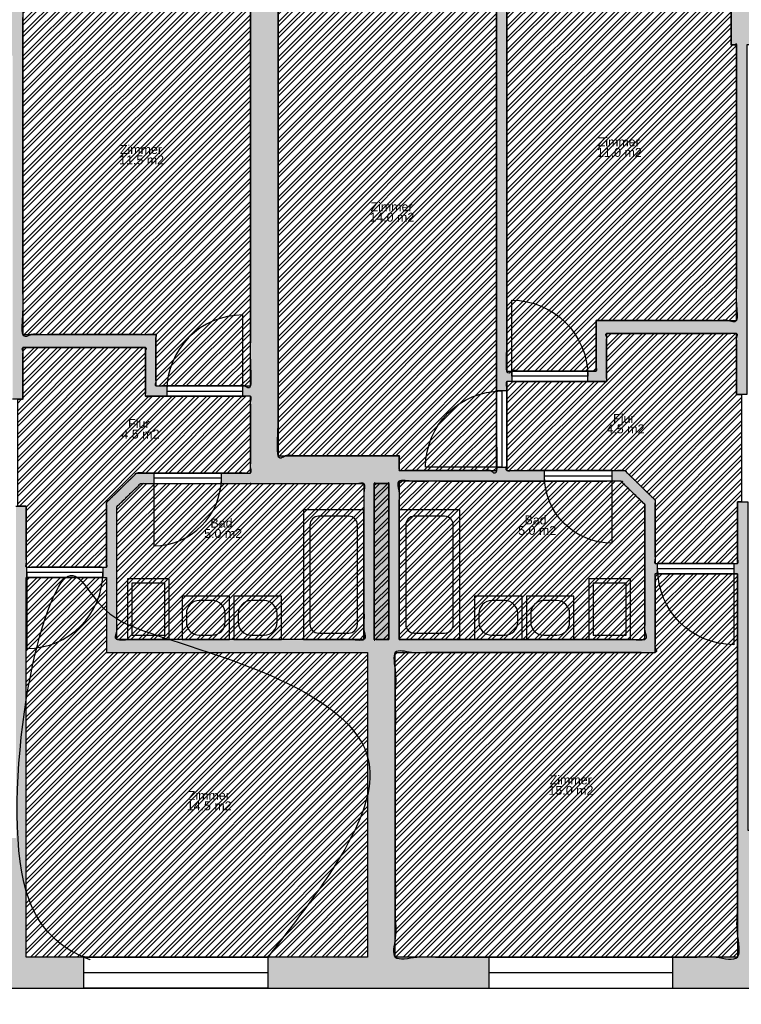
# Model space of a CAD drawing. Header units: metres. Extents: x 1.9 to 51.7, y 54 to 87.4.
# Tile 6 of 10: x 24.4 to 32.7, y 66.1 to 77.5. Entities that reach past the tile are written whole.
import ezdxf

# ---------------------------------------------------------------- set-up
doc = ezdxf.new("R2010")
doc.units = ezdxf.units.M
for name, color, linetype, true_color in [('Fenster', 7, 'Continuous', 0x000000), ('KÃ¼chenelemente_ SanitÃ¤robjekte', 7, 'Continuous', 0x000000), ('Raumpolygone', 7, 'Continuous', 0x000000), ('Raumstempel', 7, 'Continuous', 0x000000), ('SchÃ¤chte', 7, 'Continuous', 0x000000), ('SIA416-ANF', 7, 'Continuous', 0x000000), ('SIA416-FF', 7, 'Continuous', 0x000000), ('SIA416-HNF', 7, 'Continuous', 0x000000), ('TÃ¼ren', 7, 'Continuous', 0x000000), ('WÃ¤nde', 7, 'Continuous', 0x000000)]:
    doc.layers.add(name, color=color, linetype=linetype, true_color=true_color)
doc.styles.add('Arial Regular', font='txt')

# ---------------------------------------------------------------- blocks, each defined once
blk = doc.blocks.new('Block 03')
at = {"layer": 'KÃ¼chenelemente_ SanitÃ¤robjekte'}
blk.add_line((-0.24, 0), (0.24, 0), dxfattribs=at)
blk.add_lwpolyline([(0.24, 0), (0.24, 0.7), (-0.24, 0.7), (-0.24, 0)], dxfattribs=at)
blk.add_lwpolyline([(0.19, 0.05), (0.19, 0.65), (-0.19, 0.65), (-0.19, 0.05)], close=True, dxfattribs=at)
blk = doc.blocks.new('Block 04')
at = {"layer": 'KÃ¼chenelemente_ SanitÃ¤robjekte'}
blk.add_lwpolyline([(-0.275, 0), (0.275, 0), (0.275, 0.5), (-0.275, 0.5)], close=True, dxfattribs=at)
for points in [[(0.075, 0.45), (-0.075, 0.45)], [(-0.225, 0.3), (-0.225, 0.2)], [(0.225, 0.2), (0.225, 0.3)], [(-0.075, 0.05), (0.075, 0.05)]]:
    blk.add_lwpolyline(points, dxfattribs=at)
for centre, start, end in [((-0.075, 0.3), 90, 180), ((0.075, 0.3), 0, 90), ((-0.075, 0.2), 180, 270), ((0.075, 0.2), 270, 360)]:
    blk.add_arc(centre, 0.15, start, end, dxfattribs=at)
blk = doc.blocks.new('Block 01')
at = {"layer": 'KÃ¼chenelemente_ SanitÃ¤robjekte'}
blk.add_lwpolyline([(0, 0), (0.7, 0), (0.7, 1.5), (0, 1.5)], close=True, dxfattribs=at)
for points in [[(0.525, 1.425), (0.175, 1.425)], [(0.075, 1.325), (0.075, 0.175)], [(0.625, 0.175), (0.625, 1.325)], [(0.175, 0.075), (0.525, 0.075)]]:
    blk.add_lwpolyline(points, dxfattribs=at)
for centre, start, end in [((0.175, 1.325), 90, 180), ((0.525, 1.325), 0, 90), ((0.175, 0.175), 180, 270), ((0.525, 0.175), 270, 360)]:
    blk.add_arc(centre, 0.1, start, end, dxfattribs=at)

msp = doc.modelspace()

# ---------------------------------------------------------------- hatches: boundary and pattern name
at = {"layer": 'SchÃ¤chte', "true_color": 0x9f9f9f}
msp.add_hatch(color=253, dxfattribs=at).paths.add_polyline_path([(28.655, 70.346), (28.487, 70.346), (28.487, 72.151), (28.655, 72.151)], flags=0)
at = {"layer": 'SIA416-FF'}
h = msp.add_hatch(dxfattribs=at)
h.set_pattern_fill('ANSI32', color=256, scale=0.01, style=0, pattern_type=2)
h.paths.add_polyline_path([(28.655, 70.346), (28.487, 70.346), (28.487, 72.151), (28.655, 72.151)], flags=0)
at = {"layer": 'SIA416-HNF'}
h = msp.add_hatch(dxfattribs=at)
h.set_pattern_fill('ANSI32', color=256, scale=0.01, style=0, pattern_type=2)
h.paths.add_polyline_path([(25.214, 77.946), (24.423, 77.946), (24.423, 73.872), (25.961, 73.872), (25.961, 73.279), (27.054, 73.279), (27.054, 77.946), (26.684, 77.946)], flags=0)
h = msp.add_hatch(dxfattribs=at)
h.set_pattern_fill('ANSI32', color=256, scale=0.01, style=0, pattern_type=2)
h.paths.add_polyline_path([(27.783, 77.946), (27.374, 77.946), (27.374, 72.471), (28.775, 72.471), (28.775, 72.299), (29.9, 72.299), (29.9, 77.946), (29.213, 77.946)], flags=0)
h = msp.add_hatch(dxfattribs=at)
h.set_pattern_fill('ANSI32', color=256, scale=0.01, style=0, pattern_type=2)
h.paths.add_polyline_path([(31.053, 74.034), (32.675, 74.034), (32.675, 77.221), (32.613, 77.221), (32.614, 77.946), (31.809, 77.946), (30.379, 77.946), (30.02, 77.946), (30.02, 73.45), (31.053, 73.45)], flags=0)
h = msp.add_hatch(dxfattribs=at)
h.set_pattern_fill('ANSI32', color=256, scale=0.01, style=0, pattern_type=2)
h.paths.add_polyline_path([(32.735, 73.179), (32.675, 73.179), (32.675, 73.884), (31.173, 73.884), (31.173, 73.33), (30.02, 73.33), (30.02, 72.299), (31.386, 72.299), (31.736, 71.957), (31.736, 71.226), (32.687, 71.226), (32.687, 71.938), (32.735, 71.938)], flags=0)
h = msp.add_hatch(dxfattribs=at)
h.set_pattern_fill('ANSI32', color=256, scale=0.01, style=0, pattern_type=2)
h.paths.add_polyline_path([(24.363, 71.889), (24.462, 71.889), (24.462, 71.182), (25.389, 71.182), (25.389, 71.931), (25.737, 72.271), (27.054, 72.271), (27.054, 73.159), (25.841, 73.159), (25.841, 73.722), (24.423, 73.722), (24.423, 73.125), (24.363, 73.125)], flags=0)
h = msp.add_hatch(dxfattribs=at)
h.set_pattern_fill('ANSI32', color=256, scale=0.01, style=0, pattern_type=2)
h.paths.add_polyline_path([(27.054, 72.151), (27.054, 72.151), (25.785, 72.151), (25.509, 71.881), (25.509, 70.346), (28.367, 70.346), (28.367, 72.151)], flags=0)
h = msp.add_hatch(dxfattribs=at)
h.set_pattern_fill('ANSI32', color=256, scale=0.01, style=0, pattern_type=2)
h.paths.add_polyline_path([(28.775, 70.346), (31.616, 70.346), (31.616, 71.907), (31.337, 72.179), (28.775, 72.179)], flags=0)
h = msp.add_hatch(dxfattribs=at)
h.set_pattern_fill('ANSI32', color=256, scale=0.01, style=0, pattern_type=2)
h.paths.add_polyline_path([(27.256, 66.673), (28.41, 66.673), (28.41, 70.196), (25.389, 70.196), (25.389, 71.062), (24.462, 71.062), (24.462, 67.951), (24.462, 66.673), (25.126, 66.673)], flags=0)
h = msp.add_hatch(dxfattribs=at)
h.set_pattern_fill('ANSI32', color=256, scale=0.01, style=0, pattern_type=2)
h.paths.add_polyline_path([(32.687, 71.106), (32.687, 66.673), (28.73, 66.673), (28.73, 70.196), (31.736, 70.196), (31.736, 71.106)], flags=0)
at = {"layer": 'WÃ¤nde'}
for points in [[(25.214, 78.306), (24.063, 78.306), (24.063, 77.457), (23.633, 77.457), (23.633, 77.097), (24.303, 77.097), (24.303, 73.125), (24.423, 73.125), (24.423, 73.722), (25.841, 73.722), (25.841, 73.159), (26.086, 73.159), (26.086, 73.279), (25.961, 73.279), (25.961, 73.872), (24.423, 73.872), (24.423, 77.946), (25.214, 77.946)], [(26.684, 77.946), (27.054, 77.946), (27.054, 73.279), (26.966, 73.279), (26.966, 73.159), (27.054, 73.159), (27.054, 72.471), (27.374, 72.471), (27.374, 77.946), (27.783, 77.946), (27.783, 78.306), (26.684, 78.306)], [(29.213, 77.946), (29.9, 77.946), (29.9, 73.22), (30.02, 73.22), (30.02, 73.33), (30.076, 73.33), (30.076, 73.45), (30.02, 73.45), (30.02, 77.946), (30.379, 77.946), (30.379, 78.306), (29.213, 78.306)], [(31.809, 77.946), (32.614, 77.946), (32.613, 77.221), (32.675, 77.221), (32.675, 74.034), (31.053, 74.034), (31.053, 73.45), (30.956, 73.45), (30.956, 73.33), (31.173, 73.33), (31.173, 73.884), (32.675, 73.884), (32.675, 73.179), (32.795, 73.179), (32.795, 77.221), (33.619, 77.221), (33.619, 77.581), (32.973, 77.581), (32.974, 78.306), (31.809, 78.306)], [(27.054, 72.151), (28.367, 72.151), (28.367, 71.248), (28.487, 71.248), (28.487, 72.151), (28.655, 72.151), (28.655, 71.248), (28.775, 71.248), (28.775, 72.179), (28.775, 72.299), (28.775, 72.471), (27.374, 72.471), (27.054, 72.471), (27.054, 72.271), (26.718, 72.271), (26.718, 72.151), (27.054, 72.151)], [(29.9, 72.34), (29.9, 72.299), (28.775, 72.299), (28.775, 72.179), (30.455, 72.179), (30.455, 72.299), (30.02, 72.299), (30.02, 72.34)], [(28.367, 70.346), (25.509, 70.346), (25.509, 71.881), (25.785, 72.151), (25.938, 72.151), (25.938, 72.271), (25.737, 72.271), (25.389, 71.931), (25.389, 71.182), (25.347, 71.182), (25.347, 71.062), (25.389, 71.062), (25.389, 70.196), (28.41, 70.196)], [(31.235, 72.179), (31.337, 72.179), (31.616, 71.907), (31.616, 71.226), (31.736, 71.226), (31.736, 71.957), (31.386, 72.299), (31.235, 72.299)], [(24.342, 68.051), (24.014, 68.051), (24.014, 67.851), (24.102, 67.851), (24.102, 66.313), (25.126, 66.313), (25.126, 66.673), (24.462, 66.673), (24.462, 67.951), (24.462, 71.062), (24.467, 71.062), (24.467, 71.182), (24.462, 71.182), (24.462, 71.889), (24.342, 71.889)], [(33.096, 68.141), (32.807, 68.141), (32.807, 71.938), (32.687, 71.938), (32.687, 71.226), (32.644, 71.226), (32.644, 71.106), (32.687, 71.106), (32.687, 66.673), (31.941, 66.673), (31.941, 66.313), (33.047, 66.313), (33.047, 67.941), (33.096, 67.941)], [(28.367, 71.248), (28.487, 71.248), (28.487, 70.346), (28.655, 70.346), (28.655, 71.248), (28.775, 71.248), (28.775, 70.346), (29.272, 70.346), (29.272, 70.196), (28.73, 70.196), (28.41, 70.196), (28.367, 70.346)], [(31.616, 70.346), (31.736, 70.196), (31.736, 71.106), (31.764, 71.106), (31.764, 71.226), (31.736, 71.226), (31.616, 71.226)], [(31.616, 70.346), (29.272, 70.346), (29.272, 70.196), (31.736, 70.196)], [(28.41, 70.196), (28.41, 66.673), (27.256, 66.673), (27.256, 66.313), (29.811, 66.313), (29.811, 66.673), (28.73, 66.673), (28.73, 70.196)]]:
    msp.add_hatch(color=256, dxfattribs=at).paths.add_polyline_path(points, flags=0)

# ---------------------------------------------------------------- linework, layer by layer
at = {"layer": 'Fenster'}
for p, q in [((27.256, 66.493), (25.126, 66.493)), ((31.941, 66.493), (29.811, 66.493))]:
    msp.add_line(p, q, dxfattribs=at)
for points in [[(27.256, 66.673), (27.256, 66.313), (25.126, 66.313), (25.126, 66.673)], [(31.941, 66.313), (31.941, 66.673), (29.811, 66.673), (29.811, 66.313)]]:
    msp.add_lwpolyline(points, close=True, dxfattribs=at)
at = {"layer": 'Raumpolygone'}
for points, knots in [([(21.801, 77.457), (22.251, 77.457), (22.701, 77.457), (23.382, 77.457), (24.063, 77.457), (24.063, 77.882), (24.063, 78.306), (24.063, 79.211), (24.063, 80.115), (21.706, 80.115), (19.348, 80.115), (19.348, 78.786), (19.348, 77.457), (19.393, 77.457), (19.437, 77.457), (20.542, 77.457), (21.647, 77.457), (21.724, 77.457), (21.801, 77.457)], [-126.000001, -126.000001, -126.000001, -36, -36, 100.264637, 100.264637, 185.181355, 185.181355, 186.181355, 186.181355, 187.131445, 187.131445, 188.131445, 188.131445, 197.020424, 197.020424, 418.020425, 418.020425, 433.379389, 433.379389, 433.379389]), ([(25.214, 77.946), (24.819, 77.946), (24.423, 77.946), (24.423, 75.909), (24.423, 73.872), (25.192, 73.872), (25.961, 73.872), (25.961, 73.576), (25.961, 73.279), (26.507, 73.279), (27.054, 73.279), (27.054, 75.613), (27.054, 77.946), (26.869, 77.946), (26.684, 77.946), (25.949, 77.946), (25.214, 77.946)], [650.691135, 650.691135, 650.691135, 729.764556, 729.764556, 1137.155848, 1137.155848, 1290.918872, 1290.918872, 1350.240257, 1350.240257, 1459.529112, 1459.529112, 1926.241789, 1926.241789, 1963.220246, 1963.220246, 2110.220247, 2110.220247, 2110.220247]), ([(27.783, 77.946), (27.579, 77.946), (27.374, 77.946), (27.374, 75.208), (27.374, 72.471), (28.074, 72.471), (28.775, 72.471), (28.775, 72.385), (28.775, 72.299), (29.338, 72.299), (29.9, 72.299), (29.9, 75.123), (29.9, 77.946), (29.557, 77.946), (29.213, 77.946), (28.498, 77.946), (27.783, 77.946)], [1046.216892, 1046.216892, 1046.216892, 1087.145102, 1087.145102, 1634.712984, 1634.712984, 1774.800956, 1774.800956, 1791.94628, 1791.94628, 1904.50162, 1904.50162, 2469.214825, 2469.214825, 2537.929875, 2537.929875, 2680.929876, 2680.929876, 2680.929876]), ([(31.053, 74.034), (31.864, 74.034), (32.675, 74.034), (32.675, 75.628), (32.675, 77.221), (32.644, 77.221), (32.613, 77.221), (32.613, 77.584), (32.614, 77.946), (32.211, 77.946), (31.809, 77.946), (31.094, 77.946), (30.379, 77.946), (30.2, 77.946), (30.02, 77.946), (30.02, 75.698), (30.02, 73.45), (30.537, 73.45), (31.053, 73.45), (31.053, 73.742), (31.053, 74.034)], [0.003423, 0.003423, 0.003423, 162.197805, 162.197805, 480.841282, 480.841282, 487.027315, 487.027315, 559.576802, 559.576802, 639.992469, 639.992469, 782.99247, 782.99247, 818.89154, 818.89154, 1268.555153, 1268.555153, 1371.856757, 1371.856757, 1430.331019, 1430.331019, 1430.331019]), ([(32.735, 73.179), (32.705, 73.179), (32.675, 73.179), (32.675, 73.532), (32.675, 73.884), (31.924, 73.884), (31.173, 73.884), (31.173, 73.607), (31.173, 73.33), (30.597, 73.33), (30.02, 73.33), (30.02, 72.814), (30.02, 72.299), (30.703, 72.299), (31.386, 72.299), (31.561, 72.128), (31.736, 71.957), (31.736, 71.592), (31.736, 71.226), (32.212, 71.226), (32.687, 71.226), (32.687, 71.582), (32.687, 71.938), (32.711, 71.938), (32.735, 71.938), (32.735, 72.559), (32.735, 73.179)], [2130.056759, 2130.056759, 2130.056759, 2136.056759, 2136.056759, 2206.549077, 2206.549077, 2356.74346, 2356.74346, 2412.217457, 2412.217457, 2527.519061, 2527.519061, 2630.568653, 2630.568653, 2767.13057, 2767.13057, 2816.092158, 2816.092158, 2889.201762, 2889.201762, 2984.270767, 2984.270767, 3055.475705, 3055.475705, 3060.300823, 3060.300823, 3184.430519, 3184.430519, 3184.430519]), ([(24.363, 71.889), (24.412, 71.889), (24.462, 71.889), (24.462, 71.535), (24.462, 71.182), (24.925, 71.182), (25.389, 71.182), (25.389, 71.557), (25.389, 71.931), (25.563, 72.101), (25.737, 72.271), (26.395, 72.271), (27.054, 72.271), (27.054, 72.715), (27.054, 73.159), (26.447, 73.159), (25.841, 73.159), (25.841, 73.441), (25.841, 73.722), (25.132, 73.722), (24.423, 73.722), (24.423, 73.424), (24.423, 73.125), (24.393, 73.125), (24.363, 73.125), (24.363, 72.507), (24.363, 71.889)], [385.912022, 385.912022, 385.912022, 395.729348, 395.729348, 466.371617, 466.371617, 559.102052, 559.102052, 634.01243, 634.01243, 682.588654, 682.588654, 814.328614, 814.328614, 903.180266, 903.180266, 1024.469121, 1024.469121, 1080.790506, 1080.790506, 1222.55353, 1222.55353, 1282.307947, 1282.307947, 1288.307947, 1288.307947, 1411.922584, 1411.922584, 1411.922584]), ([(28.775, 70.346), (30.196, 70.346), (31.616, 70.346), (31.616, 71.126), (31.616, 71.907), (31.477, 72.043), (31.337, 72.179), (30.056, 72.179), (28.775, 72.179), (28.775, 71.263), (28.775, 70.346)], [0, 0, 0, 284.157204, 284.157204, 440.209851, 440.209851, 479.229882, 479.229882, 735.461934, 735.461934, 918.766371, 918.766371, 918.766371]), ([(27.054, 72.151), (27.054, 72.151), (27.054, 72.151), (26.42, 72.151), (25.785, 72.151), (25.647, 72.016), (25.509, 71.881), (25.509, 71.113), (25.509, 70.346), (26.938, 70.346), (28.367, 70.346), (28.367, 71.248), (28.367, 72.151), (27.71, 72.151), (27.054, 72.151)], [-916.498631, -916.498631, -916.498631, -916.495078, -916.495078, -789.640323, -789.640323, -751.005656, -751.005656, -597.538469, -597.538469, -311.741966, -311.741966, -131.292439, -131.292439, 0, 0, 0]), ([(27.256, 66.673), (27.833, 66.673), (28.41, 66.673), (28.41, 68.434), (28.41, 70.196), (26.9, 70.196), (25.389, 70.196), (25.389, 70.629), (25.389, 71.062), (24.925, 71.062), (24.462, 71.062), (24.462, 69.507), (24.462, 67.951), (24.462, 67.312), (24.462, 66.673), (24.794, 66.673), (25.126, 66.673), (26.191, 66.673), (27.256, 66.673)], [-5.292297, -5.292297, -5.292297, -5, -5, -4, -4, -3, -3, -2, -2, -1, -1, 0, 0, 1, 1, 1.168306, 1.168306, 214.168307, 214.168307, 214.168307]), ([(32.687, 71.106), (32.687, 68.889), (32.687, 66.673), (30.709, 66.673), (28.73, 66.673), (28.73, 68.434), (28.73, 70.196), (30.233, 70.196), (31.736, 70.196), (31.736, 70.651), (31.736, 71.106), (32.212, 71.106), (32.687, 71.106)], [0, 0, 0, 443.320526, 443.320526, 838.983829, 838.983829, 1191.306612, 1191.306612, 1491.90091, 1491.90091, 1582.895942, 1582.895942, 1677.964947, 1677.964947, 1677.964947])]:
    msp.add_open_spline(points, degree=2, knots=knots, dxfattribs=at)
at = {"layer": 'SchÃ¤chte'}
msp.add_open_spline([(28.655, 70.346), (28.571, 70.346), (28.487, 70.346), (28.487, 71.248), (28.487, 72.151), (28.571, 72.151), (28.655, 72.151), (28.655, 71.248), (28.655, 70.346)], degree=2, knots=[0, 0, 0, 16.795534, 16.795534, 197.24513, 197.24513, 214.040663, 214.040663, 394.490356, 394.490356, 394.490356], dxfattribs=at)
at = {"layer": 'SIA416-ANF'}
msp.add_open_spline([(21.801, 77.457), (22.251, 77.457), (22.701, 77.457), (23.382, 77.457), (24.063, 77.457), (24.063, 77.882), (24.063, 78.306), (24.063, 79.211), (24.063, 80.115), (21.706, 80.115), (19.348, 80.115), (19.348, 78.786), (19.348, 77.457), (19.393, 77.457), (19.437, 77.457), (20.542, 77.457), (21.647, 77.457), (21.724, 77.457), (21.801, 77.457)], degree=2, knots=[-126.000001, -126.000001, -126.000001, -36, -36, 100.264637, 100.264637, 185.181355, 185.181355, 186.181355, 186.181355, 187.131445, 187.131445, 188.131445, 188.131445, 197.020424, 197.020424, 418.020425, 418.020425, 433.379389, 433.379389, 433.379389], dxfattribs=at)
at = {"layer": 'SIA416-FF'}
msp.add_open_spline([(28.655, 70.346), (28.571, 70.346), (28.487, 70.346), (28.487, 71.248), (28.487, 72.151), (28.571, 72.151), (28.655, 72.151), (28.655, 71.248), (28.655, 70.346)], degree=2, knots=[0, 0, 0, 16.795534, 16.795534, 197.24513, 197.24513, 214.040663, 214.040663, 394.490356, 394.490356, 394.490356], dxfattribs=at)
at = {"layer": 'SIA416-HNF'}
msp.add_lwpolyline([(32.687, 66.673), (28.73, 66.673), (28.73, 70.196), (31.736, 70.196), (31.736, 71.106), (32.687, 71.106)], close=True, dxfattribs=at)
for points, knots in [([(25.214, 77.946), (24.819, 77.946), (24.423, 77.946), (24.423, 75.909), (24.423, 73.872), (25.192, 73.872), (25.961, 73.872), (25.961, 73.576), (25.961, 73.279), (26.507, 73.279), (27.054, 73.279), (27.054, 75.613), (27.054, 77.946), (26.869, 77.946), (26.684, 77.946), (25.949, 77.946), (25.214, 77.946)], [650.691135, 650.691135, 650.691135, 729.764556, 729.764556, 1137.155848, 1137.155848, 1290.918872, 1290.918872, 1350.240257, 1350.240257, 1459.529112, 1459.529112, 1926.241789, 1926.241789, 1963.220246, 1963.220246, 2110.220247, 2110.220247, 2110.220247]), ([(27.783, 77.946), (27.579, 77.946), (27.374, 77.946), (27.374, 75.208), (27.374, 72.471), (28.074, 72.471), (28.775, 72.471), (28.775, 72.385), (28.775, 72.299), (29.338, 72.299), (29.9, 72.299), (29.9, 75.123), (29.9, 77.946), (29.557, 77.946), (29.213, 77.946), (28.498, 77.946), (27.783, 77.946)], [1046.216892, 1046.216892, 1046.216892, 1087.145102, 1087.145102, 1634.712984, 1634.712984, 1774.800956, 1774.800956, 1791.94628, 1791.94628, 1904.50162, 1904.50162, 2469.214825, 2469.214825, 2537.929875, 2537.929875, 2680.929876, 2680.929876, 2680.929876]), ([(31.053, 74.034), (31.864, 74.034), (32.675, 74.034), (32.675, 75.628), (32.675, 77.221), (32.644, 77.221), (32.613, 77.221), (32.613, 77.584), (32.614, 77.946), (32.211, 77.946), (31.809, 77.946), (31.094, 77.946), (30.379, 77.946), (30.2, 77.946), (30.02, 77.946), (30.02, 75.698), (30.02, 73.45), (30.537, 73.45), (31.053, 73.45), (31.053, 73.742), (31.053, 74.034)], [0.003423, 0.003423, 0.003423, 162.197805, 162.197805, 480.841282, 480.841282, 487.027315, 487.027315, 559.576802, 559.576802, 639.992469, 639.992469, 782.99247, 782.99247, 818.89154, 818.89154, 1268.555153, 1268.555153, 1371.856757, 1371.856757, 1430.331019, 1430.331019, 1430.331019]), ([(32.735, 73.179), (32.705, 73.179), (32.675, 73.179), (32.675, 73.532), (32.675, 73.884), (31.924, 73.884), (31.173, 73.884), (31.173, 73.607), (31.173, 73.33), (30.597, 73.33), (30.02, 73.33), (30.02, 72.814), (30.02, 72.299), (30.703, 72.299), (31.386, 72.299), (31.561, 72.128), (31.736, 71.957), (31.736, 71.592), (31.736, 71.226), (32.212, 71.226), (32.687, 71.226), (32.687, 71.582), (32.687, 71.938), (32.711, 71.938), (32.735, 71.938), (32.735, 72.559), (32.735, 73.179)], [2130.056759, 2130.056759, 2130.056759, 2136.056759, 2136.056759, 2206.549077, 2206.549077, 2356.74346, 2356.74346, 2412.217457, 2412.217457, 2527.519061, 2527.519061, 2630.568653, 2630.568653, 2767.13057, 2767.13057, 2816.092158, 2816.092158, 2889.201762, 2889.201762, 2984.270767, 2984.270767, 3055.475705, 3055.475705, 3060.300823, 3060.300823, 3184.430519, 3184.430519, 3184.430519]), ([(24.363, 71.889), (24.412, 71.889), (24.462, 71.889), (24.462, 71.535), (24.462, 71.182), (24.925, 71.182), (25.389, 71.182), (25.389, 71.557), (25.389, 71.931), (25.563, 72.101), (25.737, 72.271), (26.395, 72.271), (27.054, 72.271), (27.054, 72.715), (27.054, 73.159), (26.447, 73.159), (25.841, 73.159), (25.841, 73.441), (25.841, 73.722), (25.132, 73.722), (24.423, 73.722), (24.423, 73.424), (24.423, 73.125), (24.393, 73.125), (24.363, 73.125), (24.363, 72.507), (24.363, 71.889)], [385.912022, 385.912022, 385.912022, 395.729348, 395.729348, 466.371617, 466.371617, 559.102052, 559.102052, 634.01243, 634.01243, 682.588654, 682.588654, 814.328614, 814.328614, 903.180266, 903.180266, 1024.469121, 1024.469121, 1080.790506, 1080.790506, 1222.55353, 1222.55353, 1282.307947, 1282.307947, 1288.307947, 1288.307947, 1411.922584, 1411.922584, 1411.922584]), ([(28.775, 70.346), (30.196, 70.346), (31.616, 70.346), (31.616, 71.126), (31.616, 71.907), (31.477, 72.043), (31.337, 72.179), (30.056, 72.179), (28.775, 72.179), (28.775, 71.263), (28.775, 70.346)], [0, 0, 0, 284.157204, 284.157204, 440.209851, 440.209851, 479.229882, 479.229882, 735.461934, 735.461934, 918.766371, 918.766371, 918.766371]), ([(27.054, 72.151), (27.054, 72.151), (27.054, 72.151), (26.42, 72.151), (25.785, 72.151), (25.647, 72.016), (25.509, 71.881), (25.509, 71.113), (25.509, 70.346), (26.938, 70.346), (28.367, 70.346), (28.367, 71.248), (28.367, 72.151), (27.71, 72.151), (27.054, 72.151)], [-916.498631, -916.498631, -916.498631, -916.495078, -916.495078, -789.640323, -789.640323, -751.005656, -751.005656, -597.538469, -597.538469, -311.741966, -311.741966, -131.292439, -131.292439, 0, 0, 0]), ([(27.256, 66.673), (27.833, 66.673), (28.41, 66.673), (28.41, 68.434), (28.41, 70.196), (26.9, 70.196), (25.389, 70.196), (25.389, 70.629), (25.389, 71.062), (24.925, 71.062), (24.462, 71.062), (24.462, 69.507), (24.462, 67.951), (24.462, 67.312), (24.462, 66.673), (24.794, 66.673), (25.126, 66.673), (26.191, 66.673), (27.256, 66.673)], [-5.292297, -5.292297, -5.292297, -5, -5, -4, -4, -3, -3, -2, -2, -1, -1, 0, 0, 1, 1, 1.168306, 1.168306, 214.168307, 214.168307, 214.168307]), ([(32.687, 71.106), (32.687, 68.889), (32.687, 66.673), (30.709, 66.673), (28.73, 66.673), (28.73, 68.434), (28.73, 70.196), (30.233, 70.196), (31.736, 70.196), (31.736, 70.651), (31.736, 71.106), (32.212, 71.106), (32.687, 71.106)], [0, 0, 0, 443.320526, 443.320526, 838.983829, 838.983829, 1191.306612, 1191.306612, 1491.90091, 1491.90091, 1582.895942, 1582.895942, 1677.964947, 1677.964947, 1677.964947])]:
    msp.add_open_spline(points, degree=2, knots=knots, dxfattribs=at)
at = {"layer": 'TÃ¼ren'}
for points in [[(30.956, 73.39), (30.076, 73.39), (30.076, 74.27)], [(26.086, 73.219), (26.966, 73.219), (26.966, 74.099)], [(29.96, 73.22), (29.96, 72.34), (29.08, 72.34)], [(26.718, 72.211), (25.938, 72.211), (25.938, 71.431)], [(30.455, 72.239), (31.235, 72.239), (31.235, 71.459)], [(31.764, 71.166), (32.644, 71.166), (32.644, 70.286)], [(25.347, 71.122), (24.467, 71.122), (24.467, 70.242)]]:
    msp.add_lwpolyline(points, dxfattribs=at)
for points in [[(30.076, 73.45), (30.076, 73.33), (30.956, 73.33), (30.956, 73.45)], [(26.086, 73.279), (26.086, 73.159), (26.966, 73.159), (26.966, 73.279)], [(29.9, 72.34), (30.02, 72.34), (30.02, 73.22), (29.9, 73.22)], [(25.938, 72.271), (25.938, 72.151), (26.718, 72.151), (26.718, 72.271)], [(30.455, 72.179), (30.455, 72.299), (31.235, 72.299), (31.235, 72.179)], [(24.467, 71.062), (24.467, 71.182), (25.347, 71.182), (25.347, 71.062)], [(31.764, 71.106), (31.764, 71.226), (32.644, 71.226), (32.644, 71.106)]]:
    msp.add_lwpolyline(points, close=True, dxfattribs=at)
at = {"layer": 'TÃ¼ren', "extrusion": (0, 0, -1)}
for centre, radius, start, end in [((-30.076, 73.39), 0.88, 90, 180), ((-29.96, 72.34), 0.88, 0, 90), ((-31.235, 72.239), 0.78, 270, 0), ((-32.644, 71.166), 0.88, 270, 0)]:
    msp.add_arc(centre, radius, start, end, dxfattribs=at)
at = {"layer": 'TÃ¼ren'}
for centre, radius, start, end in [((26.966, 73.219), 0.88, 90, 180), ((25.938, 72.211), 0.78, 270, 0), ((24.467, 71.122), 0.88, 270, 0)]:
    msp.add_arc(centre, radius, start, end, dxfattribs=at)
at = {"layer": 'WÃ¤nde'}
for points in [[(32.974, 78.306), (24.063, 78.306), (24.063, 77.457), (16.571, 77.457), (16.571, 78.654), (8.571, 78.654), (8.571, 73.596), (7.684, 73.596), (7.684, 63.683), (8.565, 63.683), (8.565, 58.751), (16.652, 58.751), (16.652, 66.254), (21.622, 66.254), (21.622, 67.851), (24.102, 67.851), (24.102, 66.313), (33.047, 66.313)], [(24.342, 71.889), (24.462, 71.889), (24.462, 71.182), (25.389, 71.182), (25.389, 71.931), (25.737, 72.271), (27.054, 72.271), (27.054, 73.159), (25.841, 73.159), (25.841, 73.722), (24.423, 73.722), (24.423, 73.125), (24.303, 73.125)]]:
    msp.add_lwpolyline(points, dxfattribs=at)
for points in [[(27.054, 73.279), (27.054, 77.946), (24.423, 77.946), (24.423, 73.872), (25.961, 73.872), (25.961, 73.279)], [(27.374, 72.471), (28.775, 72.471), (28.775, 72.299), (29.9, 72.299), (29.9, 77.946), (27.374, 77.946)], [(31.053, 74.034), (32.675, 74.034), (32.675, 77.221), (32.613, 77.221), (32.614, 77.946), (30.02, 77.946), (30.02, 73.45), (31.053, 73.45), (31.053, 74.034)], [(35.676, 71.928), (37.93, 71.928), (37.93, 73.208), (35.671, 73.208), (35.671, 73.328), (37.93, 73.328), (37.93, 77.221), (32.795, 77.221), (32.795, 73.179), (32.675, 73.179), (32.675, 73.884), (31.173, 73.884), (31.173, 73.33), (30.02, 73.33), (30.02, 72.299), (31.386, 72.299), (31.736, 71.957), (31.736, 71.226), (32.687, 71.226), (32.687, 71.938), (32.807, 71.938), (32.807, 68.141), (35.677, 68.141), (35.677, 71.928)], [(27.054, 72.151), (28.367, 72.151), (28.367, 70.346), (25.509, 70.346), (25.509, 71.881), (25.785, 72.151), (27.054, 72.151)], [(28.655, 70.346), (28.487, 70.346), (28.487, 72.151), (28.655, 72.151)], [(28.775, 70.346), (31.616, 70.346), (31.616, 71.907), (31.337, 72.179), (28.775, 72.179)], [(24.462, 67.951), (24.462, 71.062), (25.389, 71.062), (25.389, 70.196), (28.41, 70.196), (28.41, 66.673), (24.462, 66.673)]]:
    msp.add_lwpolyline(points, close=True, dxfattribs=at)

# ---------------------------------------------------------------- block references
at = {"layer": 'KÃ¼chenelemente_ SanitÃ¤robjekte'}
for name, p in [('Block 01', (27.667, 70.346)), ('Block 01', (28.775, 70.346)), ('Block 03', (25.874, 70.346)), ('Block 03', (31.208, 70.346)), ('Block 04', (26.538, 70.346)), ('Block 04', (27.138, 70.346)), ('Block 04', (29.921, 70.346)), ('Block 04', (30.521, 70.346))]:
    msp.add_blockref(name, p, dxfattribs=at)

# ---------------------------------------------------------------- texts
at = {"layer": 'Raumstempel', "char_height": 0.1029, "attachment_point": 7, "style": 'Arial Regular'}
for s, insert, width in [('Zimmer', (31.07, 76.047), 1.1793), ('Zimmer', (25.545, 75.96), 1.1793), ('11.0 m2', (31.061, 75.926), 1.22406), ('11.5 m2', (25.536, 75.839), 1.22406), ('Zimmer', (28.443, 75.297), 1.1793), ('14.0 m2', (28.43, 75.176), 1.22406), ('Flur', (31.249, 72.85), 0.70266), ('Flur', (25.64, 72.79), 0.70266), ('4.5 m2', (25.563, 72.669), 1.06518), ('4.5 m2', (31.172, 72.729), 1.06518), ('Bad', (26.592, 71.64), 0.69483), ('Bad', (30.224, 71.676), 0.69483), ('5.0 m2', (26.519, 71.519), 1.06518), ('5.0 m2', (30.151, 71.555), 1.06518), ('Zimmer', (30.515, 68.67), 1.1793), ('15.0 m2', (30.502, 68.549), 1.22406), ('Zimmer', (26.33, 68.491), 1.1793), ('14.5 m2', (26.317, 68.37), 1.22406)]:
    msp.add_mtext(s, dxfattribs=dict(at, insert=insert, width=width))

doc.saveas('drawing.dxf')
